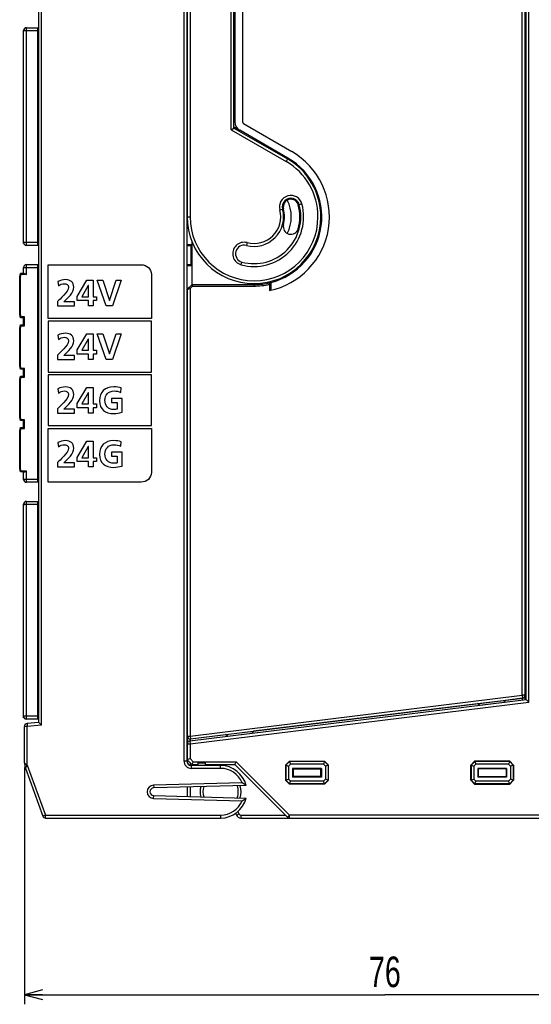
# Model space of a CAD drawing. Extents: x 0 to 184, y 0 to 176.
# Tile 8 of 14: x 62 to 115, y 0 to 103. Entities that reach past the tile are written whole.
import ezdxf

# ---------------------------------------------------------------- set-up
doc = ezdxf.new("R2010")
doc.units = 0
doc.header["$LTSCALE"] = 11.440369
doc.header["$MEASUREMENT"] = 0
doc.layers.get('0').update_dxf_attribs({"linetype": 'CONTINUOUS'})
doc.styles.add('TEXTSTYLE_2', font='txt', dxfattribs={"width": 0.7})
doc.dimstyles.new('DIMSTYLE_1', dxfattribs={"dimtxt": 3.2, "dimasz": 1.9, "dimexe": 1, "dimexo": 0.5, "dimgap": 0.8, "dimtad": 1, "dimdec": 3, "dimtxsty": 'TEXTSTYLE_2', "dimblk": 'OPEN', "dimblk1": 'OPEN', "dimblk2": 'OPEN', "dimcen": 0.09, "dimazin": 3, "dimtp": 0.001969, "dimtm": 0.001969, "dimtfac": 1, "dimtdec": 3, "dimtofl": 0, "dimtmove": 0, "dimatfit": 3, "dimtolj": 1})

# ---------------------------------------------------------------- blocks, each defined once
blk = doc.blocks.new('_OPEN')
at = {"color": 0, "linetype": 'BYBLOCK'}
for p, q in [((0, 0), (-1, 0.263)), ((-1, -0.263), (0, 0)), ((-1, 0), (0, 0))]:
    blk.add_line(p, q, dxfattribs=at)
blk = doc.blocks.new('*D1')
at = {"color": 2, "linetype": 'CONTINUOUS'}
for p, q in [((62, 24.79), (62, 1.8)), ((137.53, 19.3), (137.53, 1.8)), ((62, 1.8), (62, 0)), ((137.53, 1.8), (137.53, 0)), ((62, 1), (99.76, 1)), ((137.53, 1), (99.76, 1))]:
    blk.add_line(p, q, dxfattribs=at)
at = {"color": 2, "linetype": 'CONTINUOUS', "xscale": 1.9, "yscale": 1.9, "zscale": 1.9, "rotation": 180}
blk.add_blockref('_OPEN', (62, 1), dxfattribs=at)
at = {"color": 2, "linetype": 'CONTINUOUS', "xscale": 1.9, "yscale": 1.9, "zscale": 1.9}
blk.add_blockref('_OPEN', (137.53, 1), dxfattribs=at)
at = {"color": 2, "linetype": 'CONTINUOUS', "insert": (99.76, 5), "char_height": 3.2, "width": 4.48, "attachment_point": 2, "style": 'TEXTSTYLE_2'}
blk.add_mtext('76', dxfattribs=at)

msp = doc.modelspace()

# ---------------------------------------------------------------- linework, layer by layer
at = {"color": 7, "linetype": 'CONTINUOUS'}
for p, q in [((114.1513, 32.3609), (114.1513, 127.9408)), ((114.4514, 31.8889), (114.4514, 128.4131)), ((114.5513, 31.9007), (114.5513, 128.4011)), ((114.8513, 31.6354), (114.8513, 128.6663)), ((63.5015, 29.507), (63.5015, 127.3947)), ((63.8012, 29.2321), (63.8012, 127.6697)), ((79.3514, 122.7752), (79.3514, 82.4512)), ((78.7013, 122.4266), (78.7013, 25.5011)), ((79.0013, 122.551), (79.0013, 25.5011)), ((79.0513, 122.6509), (79.0513, 82.4512)), ((83.6515, 91.5732), (83.6515, 122.3721)), ((83.9513, 91.7461), (83.9513, 122.3721)), ((84.0515, 122.2812), (84.0515, 92.3814)), ((84.8515, 122.2812), (84.8515, 92.3814)), ((62.2013, 79.4513), (62.2013, 102.2511)), ((62.2013, 102.2511), (63.5015, 102.2511)), ((63.4013, 79.4513), (63.4013, 102.2511)), ((63.5015, 102.1508), (63.4013, 102.1508)), ((79.0013, 102.2511), (79.0513, 102.2511)), ((79.0013, 102.1508), (79.0513, 102.1508)), ((61.8999, 101.7796), (61.9102, 101.951)), ((61.8999, 80.0076), (61.8999, 101.7796)), ((61.9013, 101.951), (63.4013, 101.951)), ((83.9513, 91.8619), (84.5514, 91.5153)), ((84.0515, 91.804), (84.0515, 91.6882)), ((84.9514, 92.2084), (90.0015, 89.2925)), ((83.6515, 91.5732), (83.9513, 91.7461)), ((83.6515, 91.5732), (89.4014, 88.2535)), ((83.9513, 91.7461), (89.5513, 88.5132)), ((89.6012, 88.6), (84.5514, 91.5153)), ((89.5513, 88.5132), (89.4014, 88.2535)), ((91.0743, 83.7969), (90.7842, 83.719)), ((88.7561, 83.1754), (89.0459, 83.2532)), ((79.0513, 82.4512), (79.3514, 82.4512)), ((61.9102, 79.65), (61.8999, 80.0076)), ((63.4013, 79.751), (61.9013, 79.751)), ((63.5015, 79.4513), (62.2013, 79.4513)), ((63.5015, 79.5512), (63.4013, 79.5512)), ((79.0013, 79.5512), (79.5515, 79.5512)), ((79.0013, 79.4513), (79.5515, 79.4513)), ((79.4513, 77.451), (79.4513, 79.4513)), ((79.5515, 79.853), (79.5515, 75.3371)), ((85.3265, 79.7461), (85.249, 79.4568)), ((62.2013, 76.401), (62.2013, 77.451)), ((62.2013, 77.451), (63.5015, 77.451)), ((63.4013, 54.6507), (63.4013, 77.451)), ((63.5015, 77.3511), (63.4013, 77.3511)), ((79.0013, 77.451), (79.5515, 77.451)), ((79.0013, 77.3511), (79.5515, 77.3511)), ((84.7054, 77.4283), (84.7833, 77.7177)), ((61.5013, 76.1508), (61.5953, 76.5009)), ((61.9778, 76.5009), (61.5953, 76.5009)), ((61.6718, 76.401), (61.5953, 76.5002)), ((61.6016, 76.1378), (61.6718, 76.401)), ((62.2013, 76.401), (61.6718, 76.401)), ((61.9013, 76.5009), (61.9013, 77.1506)), ((61.9013, 77.1506), (63.4013, 77.1506)), ((61.9778, 76.5009), (61.9939, 76.4995)), ((61.9939, 76.4995), (62.0112, 76.4954)), ((62.0112, 76.4954), (62.0349, 76.4878)), ((62.0349, 76.4878), (62.0832, 76.4664)), ((62.0832, 76.4664), (62.1224, 76.4458)), ((62.1224, 76.4458), (62.2013, 76.401)), ((61.5013, 72.2111), (61.5013, 76.1508)), ((61.6016, 76.1378), (61.502, 76.1508)), ((61.6016, 72.2241), (61.6016, 76.1378)), ((67.5326, 74.1224), (68.5427, 75.8249)), ((68.6898, 75.2599), (68.0205, 74.0872)), ((68.5427, 75.8249), (69.2159, 75.8249)), ((68.6978, 75.2599), (68.6898, 75.2599)), ((68.6978, 74.0872), (68.6978, 75.2599)), ((69.2159, 75.8249), (69.2159, 74.0872)), ((70.5629, 73.1237), (69.6341, 75.8249)), ((69.6341, 75.8249), (70.2143, 75.8249)), ((70.2143, 75.8249), (70.9074, 73.7041)), ((70.915, 73.7041), (71.5999, 75.8249)), ((72.138, 75.8249), (71.2285, 73.1237)), ((71.5999, 75.8249), (72.138, 75.8249)), ((79.2453, 75.045), (79.5074, 75.3068)), ((79.6135, 75.2007), (79.5074, 75.3068)), ((79.6135, 75.2007), (79.6135, 75.3509)), ((79.6135, 75.3509), (86.0514, 75.3509)), ((86.0514, 75.3509), (86.0514, 75.2007)), ((87.6733, 75.3846), (87.8232, 75.5755)), ((87.6733, 75.3846), (87.6733, 74.7191)), ((87.8232, 75.5755), (87.8232, 74.7521)), ((79.0513, 74.7887), (79.0513, 25.2833)), ((79.3514, 74.9389), (79.0516, 74.7887)), ((79.2453, 75.045), (79.0954, 74.8948)), ((79.2453, 75.045), (79.3514, 74.9389)), ((79.3514, 74.9389), (79.6135, 75.2007)), ((79.3514, 74.9389), (79.3514, 28.0883)), ((79.6135, 75.2007), (86.0514, 75.2007)), ((67.5326, 73.6849), (67.5326, 74.1224)), ((68.6978, 73.6849), (67.5326, 73.6849)), ((68.0205, 74.0872), (68.6978, 74.0872)), ((68.6978, 73.1237), (68.6978, 73.6849)), ((69.2159, 74.0872), (69.5604, 74.0872)), ((69.2159, 73.6849), (69.2159, 73.1237)), ((69.5604, 73.6849), (69.2159, 73.6849)), ((69.5604, 74.0872), (69.5604, 73.6849)), ((70.9074, 73.7041), (70.915, 73.7041)), ((61.5953, 71.861), (61.5013, 72.2111)), ((61.6016, 72.2241), (61.502, 72.2111)), ((61.6718, 71.9609), (61.6016, 72.2241)), ((69.2159, 73.1237), (68.6978, 73.1237)), ((71.2285, 73.1237), (70.5629, 73.1237)), ((61.6718, 71.9609), (61.5953, 71.8617)), ((61.9013, 71.861), (61.5953, 71.861)), ((62.0015, 71.9609), (61.6718, 71.9609)), ((61.9013, 71.1258), (61.9013, 71.861)), ((61.9019, 71.8617), (62.0015, 71.9609)), ((62.0015, 71.0259), (62.0015, 71.9609)), ((64.5006, 71.5169), (64.5006, 66.2004)), ((75.3006, 71.5169), (64.5006, 71.5169)), ((75.3006, 66.2004), (75.3006, 71.5169)), ((61.5013, 70.7758), (61.5953, 71.1258)), ((61.5013, 66.836), (61.5013, 70.7758)), ((61.6016, 70.7627), (61.502, 70.7758)), ((61.6718, 71.0259), (61.5953, 71.1258)), ((61.5953, 71.1258), (61.9013, 71.1258)), ((61.6016, 70.7627), (61.6718, 71.0259)), ((61.6016, 66.8491), (61.6016, 70.7627)), ((61.6718, 71.0259), (62.0015, 71.0259)), ((61.9019, 71.1251), (62.0015, 71.0259)), ((67.5326, 68.5083), (68.5427, 70.2108)), ((68.5427, 70.2108), (69.2159, 70.2108)), ((69.2159, 70.2108), (69.2159, 68.4731)), ((70.5629, 67.5095), (69.6341, 70.2108)), ((69.6341, 70.2108), (70.2143, 70.2108)), ((70.2143, 70.2108), (70.9074, 68.09)), ((70.915, 68.09), (71.5999, 70.2108)), ((72.138, 70.2108), (71.2285, 67.5095)), ((71.5999, 70.2108), (72.138, 70.2108)), ((68.6898, 69.6458), (68.0205, 68.4731)), ((68.6978, 69.6458), (68.6898, 69.6458)), ((68.6978, 68.4731), (68.6978, 69.6458)), ((67.5326, 68.0707), (67.5326, 68.5083)), ((68.6978, 68.0707), (67.5326, 68.0707)), ((68.0205, 68.4731), (68.6978, 68.4731)), ((68.6978, 67.5095), (68.6978, 68.0707)), ((69.2159, 68.4731), (69.5604, 68.4731)), ((69.2159, 68.0707), (69.2159, 67.5095)), ((69.5604, 68.0707), (69.2159, 68.0707)), ((69.5604, 68.4731), (69.5604, 68.0707)), ((70.9074, 68.09), (70.915, 68.09)), ((69.2159, 67.5095), (68.6978, 67.5095)), ((71.2285, 67.5095), (70.5629, 67.5095)), ((61.5953, 66.486), (61.5013, 66.836)), ((61.6016, 66.8491), (61.502, 66.836)), ((61.6718, 66.5859), (61.5953, 66.4867)), ((61.9013, 66.486), (61.5953, 66.486)), ((61.6718, 66.5859), (61.6016, 66.8491)), ((62.0015, 66.5859), (61.6718, 66.5859)), ((61.9013, 65.7508), (61.9013, 66.486)), ((61.9019, 66.4867), (62.0015, 66.5859)), ((62.0015, 65.6509), (62.0015, 66.5859)), ((64.5006, 66.2004), (75.3006, 66.2004)), ((61.5013, 65.4008), (61.5953, 65.7508)), ((61.5013, 61.461), (61.5013, 65.4008)), ((61.6016, 65.3877), (61.502, 65.4008)), ((61.6718, 65.6509), (61.5953, 65.7508)), ((61.5953, 65.7508), (61.9013, 65.7508)), ((61.6016, 65.3877), (61.6718, 65.6509)), ((61.6016, 61.474), (61.6016, 65.3877)), ((61.6718, 65.6509), (62.0015, 65.6509)), ((61.9019, 65.7501), (62.0015, 65.6509)), ((64.5006, 65.9007), (64.5006, 60.5842)), ((75.3006, 65.9007), (64.5006, 65.9007)), ((75.3006, 60.5842), (75.3006, 65.9007)), ((67.5326, 62.892), (68.5427, 64.5953)), ((68.6898, 64.0303), (68.0205, 62.8576)), ((68.5427, 64.5953), (69.2159, 64.5953)), ((68.6978, 64.0303), (68.6898, 64.0303)), ((68.6978, 62.8576), (68.6978, 64.0303)), ((69.2159, 64.5953), (69.2159, 62.8576)), ((67.5326, 62.4549), (67.5326, 62.892)), ((68.6978, 62.4549), (67.5326, 62.4549)), ((68.0205, 62.8576), (68.6978, 62.8576)), ((68.6978, 61.8937), (68.6978, 62.4549)), ((69.2159, 61.8937), (68.6978, 61.8937)), ((69.2159, 62.8576), (69.5604, 62.8576)), ((69.2159, 62.4549), (69.2159, 61.8937)), ((69.5604, 62.4549), (69.2159, 62.4549)), ((69.5604, 62.8576), (69.5604, 62.4549)), ((61.5953, 61.1109), (61.5013, 61.461)), ((61.6016, 61.474), (61.502, 61.461)), ((61.6718, 61.2108), (61.5953, 61.1116)), ((61.9013, 61.1109), (61.5953, 61.1109)), ((61.6718, 61.2108), (61.6016, 61.474)), ((62.0015, 61.2108), (61.6718, 61.2108)), ((61.9013, 60.3757), (61.9013, 61.1109)), ((61.9019, 61.1116), (62.0015, 61.2108)), ((62.0015, 60.2758), (62.0015, 61.2108)), ((61.5013, 60.0257), (61.5953, 60.3757)), ((61.5013, 56.0859), (61.5013, 60.0257)), ((61.6016, 60.0126), (61.502, 60.0257)), ((61.6718, 60.2758), (61.5953, 60.3757)), ((61.5953, 60.3757), (61.9013, 60.3757)), ((61.6016, 60.0126), (61.6718, 60.2758)), ((61.6016, 56.099), (61.6016, 60.0126)), ((61.6718, 60.2758), (62.0015, 60.2758)), ((61.9019, 60.3757), (62.0015, 60.2758)), ((64.5006, 60.5842), (75.3006, 60.5842)), ((67.5326, 57.2655), (68.5427, 58.9681)), ((68.5427, 58.9681), (69.2159, 58.9681)), ((69.2159, 58.9681), (69.2159, 57.2304)), ((68.6898, 58.4031), (68.0205, 57.2304)), ((68.6978, 58.4031), (68.6898, 58.4031)), ((68.6978, 57.2304), (68.6978, 58.4031)), ((67.5326, 56.828), (67.5326, 57.2655)), ((68.6978, 56.828), (67.5326, 56.828)), ((68.0205, 57.2304), (68.6978, 57.2304)), ((68.6978, 56.2668), (68.6978, 56.828)), ((69.2159, 57.2304), (69.5604, 57.2304)), ((69.5604, 56.828), (69.2159, 56.828)), ((69.2159, 56.828), (69.2159, 56.2668)), ((69.5604, 57.2304), (69.5604, 56.828)), ((61.5953, 55.7359), (61.5013, 56.0859)), ((61.6016, 56.099), (61.502, 56.0859)), ((61.6718, 55.8358), (61.5953, 55.7366)), ((61.9778, 55.7359), (61.5953, 55.7359)), ((61.6718, 55.8358), (61.6016, 56.099)), ((62.2013, 55.8358), (61.6718, 55.8358)), ((61.9013, 54.9511), (61.9013, 55.7359)), ((61.9778, 55.7359), (61.9939, 55.7373)), ((61.9939, 55.7373), (62.0112, 55.7414)), ((62.0112, 55.7414), (62.0349, 55.749)), ((62.0349, 55.749), (62.0832, 55.7703)), ((62.0832, 55.7703), (62.1224, 55.791)), ((62.1224, 55.791), (62.2013, 55.8358)), ((62.2013, 54.6507), (62.2013, 55.8358)), ((69.2159, 56.2668), (68.6978, 56.2668)), ((63.4013, 54.9511), (61.9013, 54.9511)), ((63.5015, 54.6507), (62.2013, 54.6507)), ((63.5015, 54.7506), (63.4013, 54.7506)), ((79.0013, 54.7506), (79.0513, 54.7506)), ((79.0513, 54.6507), (79.0013, 54.6507)), ((62.2013, 29.8508), (62.2013, 52.6511)), ((62.2013, 52.6511), (63.5015, 52.6511)), ((63.4013, 29.8508), (63.4013, 52.6511)), ((79.0013, 52.6511), (79.0513, 52.6511)), ((61.8999, 52.3508), (61.9102, 52.2068)), ((61.8999, 30.1512), (61.8999, 52.3508)), ((61.9013, 52.3508), (63.4013, 52.3508)), ((63.5015, 52.5512), (63.4013, 52.5512)), ((79.0013, 52.5512), (79.0513, 52.5512)), ((114.4514, 36.3373), (114.5513, 36.3373)), ((114.4514, 33.3373), (114.5513, 33.3373)), ((79.3514, 28.0883), (114.1513, 32.3609)), ((79.3879, 27.7907), (114.1878, 32.0633)), ((114.1524, 32.0392), (112.4098, 31.8249)), ((114.4514, 32.3609), (114.1513, 32.3609)), ((114.1513, 32.3609), (114.1878, 32.0633)), ((114.1524, 32.0392), (114.1878, 32.0433)), ((114.1524, 32.0392), (114.1524, 31.8518)), ((114.1878, 32.0633), (114.1878, 32.0433)), ((79.3148, 27.5743), (114.5513, 31.9007)), ((79.3514, 27.2767), (114.8513, 31.6354)), ((109.4711, 31.4645), (86.0135, 28.5858)), ((109.4536, 31.4783), (112.4236, 31.8428)), ((109.6724, 31.3074), (109.4536, 31.4783)), ((109.6724, 31.3074), (112.2527, 31.6244)), ((112.2527, 31.6244), (112.4236, 31.8428)), ((114.8513, 31.6354), (114.5516, 31.9007)), ((61.9102, 30.001), (61.8999, 30.1512)), ((63.4013, 30.1512), (61.9013, 30.1512)), ((63.5015, 29.9507), (63.4013, 29.9507)), ((79.0013, 29.9507), (79.0513, 29.9507)), ((62.3013, 29.1012), (62.0015, 29.1012)), ((62.0015, 25.2916), (62.0015, 29.1012)), ((63.5015, 29.8508), (62.2013, 29.8508)), ((63.5015, 29.507), (62.2754, 29.4002)), ((62.2754, 29.4002), (62.3013, 29.1012)), ((63.8012, 29.2321), (62.3013, 29.1012)), ((62.3013, 25.0539), (62.3013, 29.1012)), ((63.5019, 29.507), (63.8012, 29.2321)), ((79.0513, 29.8508), (79.0013, 29.8508)), ((79.0513, 28.0883), (79.3514, 28.0883)), ((79.3514, 28.0883), (79.3879, 27.7907)), ((83.071, 28.2247), (79.3879, 27.7728)), ((83.0555, 28.2372), (86.0259, 28.6017)), ((83.2743, 28.0663), (83.0555, 28.2372)), ((83.2743, 28.0663), (85.855, 28.3832)), ((85.855, 28.3832), (86.0259, 28.6017)), ((79.0513, 27.2767), (79.3514, 27.2767)), ((79.3148, 27.5743), (79.3514, 27.2767)), ((79.3514, 27.2767), (79.3514, 25.725)), ((79.3879, 27.7728), (79.3524, 27.7707)), ((79.3524, 27.7707), (79.3524, 27.5791)), ((79.3879, 27.7907), (79.3879, 27.7728)), ((62.0019, 25.2916), (62.3013, 25.0539)), ((62.1011, 24.728), (62.3013, 25.0539)), ((62.3013, 25.0539), (64.2133, 19.8008)), ((78.7013, 25.5011), (79.0013, 25.5011)), ((79.5515, 25.1007), (79.0513, 25.601)), ((79.3514, 25.725), (79.0516, 25.601)), ((79.6756, 25.4011), (79.3514, 25.725)), ((79.3514, 25.3012), (79.3514, 25.0242)), ((82.5515, 25.0008), (79.5012, 25.0008)), ((79.5012, 24.7011), (79.5012, 25.0008)), ((79.6756, 25.4011), (79.5515, 25.1014)), ((79.5515, 25.1007), (80.1513, 25.1007)), ((79.6756, 25.4011), (84.1755, 25.4011)), ((80.1513, 25.2757), (80.9513, 25.2757)), ((80.1513, 25.2757), (80.1513, 25.0008)), ((80.9513, 25.0008), (80.9513, 25.2757)), ((80.9513, 25.1007), (84.0515, 25.1007)), ((82.5515, 24.7011), (82.5515, 25.0008)), ((84.0515, 25.1014), (84.1755, 25.4011)), ((84.0515, 25.1007), (89.5637, 19.5886)), ((84.1755, 25.4011), (89.7756, 19.8008)), ((89.7514, 25.4507), (89.3514, 25.0511)), ((89.3514, 25.0511), (89.3907, 25.0346)), ((89.3514, 25.0511), (89.3514, 23.4512)), ((89.7676, 25.4115), (89.3907, 25.0346)), ((89.3907, 25.0346), (89.6681, 24.9195)), ((89.3907, 25.0346), (89.3907, 23.4671)), ((89.8827, 25.1345), (89.6681, 24.9195)), ((89.6681, 24.9195), (89.6681, 23.5821)), ((89.7514, 25.4507), (93.4515, 25.4507)), ((89.7514, 25.4507), (89.7676, 25.4115)), ((93.4349, 25.4115), (89.7676, 25.4115)), ((89.7676, 25.4115), (89.8827, 25.1345)), ((93.3202, 25.1345), (89.8827, 25.1345)), ((93.4349, 25.4115), (93.3202, 25.1345)), ((93.5348, 24.9195), (93.3202, 25.1345)), ((93.4515, 25.4507), (93.4349, 25.4115)), ((93.8121, 25.0346), (93.4349, 25.4115)), ((93.8514, 25.0511), (93.4515, 25.4507)), ((93.8121, 25.0346), (93.5348, 24.9195)), ((93.5348, 24.9195), (93.5348, 23.5821)), ((93.8514, 25.0511), (93.8121, 25.0346)), ((93.8121, 25.0346), (93.8121, 23.4671)), ((93.8514, 23.4512), (93.8514, 25.0511)), ((108.7515, 25.0511), (109.1514, 25.4507)), ((108.7515, 25.0511), (108.7907, 25.0346)), ((108.7515, 23.4512), (108.7515, 25.0511)), ((108.7907, 25.0346), (109.1676, 25.4115)), ((108.7907, 25.0346), (109.0681, 24.9195)), ((108.7907, 25.0346), (108.7907, 23.4671)), ((109.0681, 24.9195), (109.2824, 25.1345)), ((109.0681, 24.9195), (109.0681, 23.5821)), ((112.8515, 25.4507), (109.1514, 25.4507)), ((109.1514, 25.4507), (109.1676, 25.4115)), ((112.8349, 25.4115), (109.1676, 25.4115)), ((109.1676, 25.4115), (109.2824, 25.1345)), ((112.7202, 25.1345), (109.2824, 25.1345)), ((112.8349, 25.4115), (112.7202, 25.1345)), ((112.7202, 25.1345), (112.9348, 24.9195)), ((112.8515, 25.4507), (112.8349, 25.4115)), ((112.8349, 25.4115), (113.2122, 25.0346)), ((112.8515, 25.4507), (113.2515, 25.0511)), ((113.2122, 25.0346), (112.9348, 24.9195)), ((112.9348, 24.9195), (112.9348, 23.5821)), ((113.2515, 25.0511), (113.2122, 25.0346)), ((113.2122, 25.0346), (113.2122, 23.4671)), ((113.2515, 25.0511), (113.2515, 23.4512)), ((62.1007, 24.7273), (63.9315, 19.6981)), ((82.5515, 24.7011), (79.5012, 24.7011)), ((93.1038, 24.7032), (90.099, 24.7032)), ((90.1514, 24.6508), (90.099, 24.7032)), ((90.099, 24.7032), (90.099, 23.7985)), ((90.1514, 23.8509), (90.099, 23.7985)), ((93.1038, 23.7985), (90.099, 23.7985)), ((90.1514, 24.6508), (93.0515, 24.6508)), ((90.1514, 24.6508), (90.1514, 23.8509)), ((93.0515, 23.8509), (90.1514, 23.8509)), ((93.0515, 24.6508), (93.1038, 24.7032)), ((93.0515, 23.8509), (93.0515, 24.6508)), ((93.0515, 23.8509), (93.1038, 23.7985)), ((93.1038, 24.7032), (93.1038, 23.7985)), ((112.5039, 24.7032), (109.499, 24.7032)), ((109.5514, 24.6508), (109.499, 24.7032)), ((109.499, 24.7032), (109.499, 23.7985)), ((109.5514, 23.8509), (109.499, 23.7985)), ((112.5039, 23.7985), (109.499, 23.7985)), ((112.4515, 24.6508), (109.5514, 24.6508)), ((109.5514, 23.8509), (109.5514, 24.6508)), ((109.5514, 23.8509), (112.4515, 23.8509)), ((112.4515, 24.6508), (112.5039, 24.7032)), ((112.4515, 24.6508), (112.4515, 23.8509)), ((112.4515, 23.8509), (112.5039, 23.7985)), ((112.5039, 24.7032), (112.5039, 23.7985)), ((84.8129, 23.1935), (75.5332, 22.951)), ((75.5332, 22.951), (75.5411, 22.6506)), ((85.2225, 22.9042), (75.5411, 22.6506)), ((79.0513, 22.7429), (79.0513, 21.759)), ((79.3514, 22.7505), (79.3514, 21.7514)), ((89.3514, 23.4512), (89.3907, 23.4671)), ((89.7514, 23.0509), (89.3514, 23.4512)), ((89.3907, 23.4671), (89.6681, 23.5821)), ((89.7676, 23.0902), (89.3907, 23.4671)), ((89.8827, 23.3678), (89.6681, 23.5821)), ((89.7514, 23.0509), (89.7676, 23.0902)), ((93.4515, 23.0509), (89.7514, 23.0509)), ((89.7676, 23.0902), (89.8827, 23.3678)), ((93.4349, 23.0902), (89.7676, 23.0902)), ((93.3202, 23.3678), (89.8827, 23.3678)), ((93.5348, 23.5821), (93.3202, 23.3678)), ((93.4349, 23.0902), (93.3202, 23.3678)), ((93.8121, 23.4671), (93.4349, 23.0902)), ((93.4515, 23.0509), (93.4349, 23.0902)), ((93.8514, 23.4512), (93.4515, 23.0509)), ((93.8121, 23.4671), (93.5348, 23.5821)), ((93.8514, 23.4512), (93.8121, 23.4671)), ((108.7515, 23.4512), (108.7907, 23.4671)), ((108.7515, 23.4512), (109.1514, 23.0509)), ((108.7907, 23.4671), (109.0681, 23.5821)), ((108.7907, 23.4671), (109.1676, 23.0902)), ((109.0681, 23.5821), (109.2824, 23.3678)), ((109.1514, 23.0509), (109.1676, 23.0902)), ((109.1514, 23.0509), (112.8515, 23.0509)), ((109.1676, 23.0902), (109.2824, 23.3678)), ((112.8349, 23.0902), (109.1676, 23.0902)), ((112.7202, 23.3678), (109.2824, 23.3678)), ((112.7202, 23.3678), (112.9348, 23.5821)), ((112.8349, 23.0902), (112.7202, 23.3678)), ((112.8349, 23.0902), (113.2122, 23.4671)), ((112.8515, 23.0509), (112.8349, 23.0902)), ((112.8515, 23.0509), (113.2515, 23.4512)), ((113.2122, 23.4671), (112.9348, 23.5821)), ((113.2515, 23.4512), (113.2122, 23.4671)), ((75.5332, 21.5509), (75.5411, 21.8513)), ((75.5411, 21.8513), (85.2225, 21.5977)), ((75.5332, 21.5509), (84.8129, 21.3084)), ((64.2133, 19.8008), (63.9315, 19.6981)), ((64.2133, 19.8008), (82.5515, 19.8008)), ((64.2133, 19.5011), (64.2133, 19.8008)), ((82.5515, 19.8008), (82.5515, 19.5011)), ((84.1256, 19.9958), (84.2028, 19.8098)), ((84.4797, 19.9241), (84.2028, 19.8098)), ((84.3705, 20.1887), (84.4797, 19.9241)), ((84.6648, 19.8008), (89.3514, 19.8008)), ((84.6648, 19.8008), (84.6648, 19.5011)), ((89.5637, 19.5886), (89.7756, 19.8008)), ((123.7014, 19.8008), (89.7756, 19.8008)), ((89.7756, 19.5011), (89.7756, 19.8008)), ((64.2133, 19.5011), (82.5515, 19.5011)), ((84.6648, 19.5011), (123.7014, 19.5011))]:
    msp.add_line(p, q, dxfattribs=at)
for centre, radius, start, end in [((62.2014, 101.951), 0.3001, 90.002019, 179.997981), ((85.0509, 92.3809), 0.9994, 179.973024, 240.013149), ((86.0515, 82.4509), 7.9001, 281.846618, 60.000101), ((86.0511, 82.4511), 7.1002, 284.45256, 60.000446), ((89.9153, 83.4859), 1.2, 15.018073, 194.997038), ((86.0517, 82.4509), 5.1999, 254.995033, 15.001774), ((86.0511, 82.4509), 4.9001, 255.004673, 14.998737), ((89.915, 83.4865), 0.8998, 14.977208, 195.021132), ((89.9151, 83.4865), 0.8, 15.000915, 194.997654), ((86.0521, 82.4509), 3.8993, 333.461802, 26.538198), ((86.0518, 82.4512), 4.7995, 344.998857, 15.001143), ((86.0517, 82.4509), 3.0998, 254.993509, 15.001136), ((86.0513, 82.4509), 2.8002, 254.999216, 14.994963), ((86.0513, 82.4512), 3.2, 345.000266, 14.999734), ((89.9151, 81.416), 0.8, 165.002346, 344.999085), ((85.0158, 78.5873), 1.1998, 74.988136, 255.008514), ((85.0165, 78.5871), 0.9002, 75.028263, 254.985218), ((62.2014, 77.1509), 0.3002, 90.016407, 180.050913), ((86.0495, 82.4655), 7.1147, 270.01538, 284.436509), ((86.0495, 82.4606), 7.2599, 270.014929, 282.92499), ((62.2014, 54.9509), 0.3002, 179.949087, 269.983593), ((62.2014, 52.351), 0.3001, 90.010657, 180.049934), ((114.1515, 32.361), 0.2999, 276.969264, 359.988292), ((114.1551, 32.3388), 0.2966, 276.333231, 359.485705), ((62.2014, 30.151), 0.3001, 179.950066, 269.989343), ((62.3017, 29.1012), 0.3001, 95.023177, 180.004925), ((79.3485, 28.0683), 0.2976, 180.645612, 270.543306), ((79.3513, 27.2765), 0.3, 96.977495, 179.978457), ((63.6545, 25.2913), 1.653, 179.988981, 199.950584), ((79.5014, 25.5012), 0.8001, 180.011136, 269.986336), ((79.5015, 25.501), 0.5001, 179.9882, 269.971378), ((82.5518, 22.2515), 2.7493, 13.731981, 90.005787), ((82.5512, 22.2508), 2.4503, 22.627979, 89.992812), ((75.5518, 22.2509), 0.7003, 91.521256, 268.478744), ((82.5512, 22.2509), 2.1497, 165.749968, 194.250032), ((82.5536, 22.2506), 1.852, 163.14224, 196.85776), ((82.5486, 22.2509), 1.8527, 340.151251, 19.848749), ((82.5517, 22.251), 2.1497, 342.753814, 17.246186), ((81.2034, 17.6427), 6.6212, 52.630892, 56.965926), ((75.5511, 22.2509), 0.3998, 91.429769, 268.570231), ((82.5518, 22.2504), 2.7493, 269.994213, 346.268019), ((82.5512, 22.2511), 2.4503, 270.007188, 337.372021), ((81.2034, 26.8592), 6.6212, 303.034074, 307.369108), ((64.2129, 19.8006), 0.2995, 199.997251, 270.07264), ((84.6647, 20.0011), 0.5, 202.498045, 270.004781), ((84.6649, 20.0015), 0.2007, 202.680003, 269.949945), ((89.7757, 19.8018), 0.3008, 225.161533, 269.965006)]:
    msp.add_arc(centre, radius, start, end, dxfattribs=at)
for points in [[(84.8515, 92.3814), (84.8515, 92.3097), (84.8894, 92.2436), (84.9514, 92.2084)], [(61.9013, 79.751), (61.9013, 79.5849), (62.0356, 79.4513), (62.2013, 79.4513)], [(79.6135, 75.3509), (79.5736, 75.3509), (79.5357, 75.335), (79.5074, 75.3068)], [(79.0954, 74.8948), (79.0672, 74.8665), (79.0513, 74.8286), (79.0513, 74.7887)]]:
    msp.add_open_spline(points, degree=3, dxfattribs=at)
for points, knots in [([(79.0513, 82.4512), (79.0513, 78.5851), (82.1853, 75.4508), (86.0514, 75.4508), (89.9175, 75.4508), (93.0515, 78.5851), (93.0515, 82.4512), (93.0515, 84.9517), (91.7172, 87.2627), (89.5513, 88.5132)], [0, 0, 0, 0, 1, 1, 1, 2, 2, 2, 3, 3, 3, 3]), ([(79.3514, 82.4512), (79.3514, 78.7505), (82.351, 75.7512), (86.0514, 75.7512), (89.7518, 75.7512), (92.7514, 78.7505), (92.7514, 82.4512), (92.7514, 84.8449), (91.4743, 87.0566), (89.4014, 88.2535)], [0, 0, 0, 0, 1, 1, 1, 2, 2, 2, 3, 3, 3, 3]), ([(75.3006, 71.8166), (75.3006, 71.8166), (75.3006, 76.4323), (75.3006, 76.4323), (75.3006, 76.9839), (74.8204, 77.4328), (74.2302, 77.4328), (74.2302, 77.4328), (64.5006, 77.4328), (64.5006, 77.4328), (64.5006, 77.4328), (64.5006, 71.8166), (64.5006, 71.8166), (64.5006, 71.8166), (75.3006, 71.8166), (75.3006, 71.8166)], [0, 0, 0, 0, 1, 1, 1, 2, 2, 2, 3, 3, 3, 4, 4, 4, 5, 5, 5, 5]), ([(65.4473, 73.1237), (65.4473, 73.1237), (65.4473, 73.5767), (65.4473, 73.5767), (65.6991, 73.8202), (66.6162, 74.5868), (66.6162, 75.0822), (66.6162, 75.3295), (66.3957, 75.446), (66.1749, 75.446), (65.9465, 75.446), (65.7298, 75.3454), (65.5517, 75.2289), (65.5517, 75.2289), (65.5093, 75.6782), (65.5093, 75.6782), (65.7529, 75.8019), (66.0354, 75.8718), (66.3103, 75.8718), (66.825, 75.8718), (67.1578, 75.612), (67.1578, 75.0822), (67.1578, 74.5093), (66.5814, 73.9828), (66.1401, 73.5495), (66.1401, 73.5495), (67.2432, 73.5495), (67.2432, 73.5495), (67.2432, 73.5495), (67.2432, 73.1237), (67.2432, 73.1237), (67.2432, 73.1237), (65.4473, 73.1237), (65.4473, 73.1237)], [0, 0, 0, 0, 1, 1, 1, 2, 2, 2, 3, 3, 3, 4, 4, 4, 5, 5, 5, 6, 6, 6, 7, 7, 7, 8, 8, 8, 9, 9, 9, 10, 10, 10, 11, 11, 11, 11]), ([(65.4473, 67.5095), (65.4473, 67.5095), (65.4473, 67.9625), (65.4473, 67.9625), (65.6991, 68.2061), (66.6162, 68.9727), (66.6162, 69.4681), (66.6162, 69.7154), (66.3957, 69.8318), (66.1749, 69.8318), (65.9465, 69.8318), (65.7298, 69.7313), (65.5517, 69.6148), (65.5517, 69.6148), (65.5093, 70.064), (65.5093, 70.064), (65.7529, 70.1877), (66.0354, 70.2577), (66.3103, 70.2577), (66.825, 70.2577), (67.1578, 69.9979), (67.1578, 69.4681), (67.1578, 68.8951), (66.5814, 68.3687), (66.1401, 67.9353), (66.1401, 67.9353), (67.2432, 67.9353), (67.2432, 67.9353), (67.2432, 67.9353), (67.2432, 67.5095), (67.2432, 67.5095), (67.2432, 67.5095), (65.4473, 67.5095), (65.4473, 67.5095)], [0, 0, 0, 0, 1, 1, 1, 2, 2, 2, 3, 3, 3, 4, 4, 4, 5, 5, 5, 6, 6, 6, 7, 7, 7, 8, 8, 8, 9, 9, 9, 10, 10, 10, 11, 11, 11, 11]), ([(65.4473, 61.8937), (65.4473, 61.8937), (65.4473, 62.3464), (65.4473, 62.3464), (65.6991, 62.5903), (66.6162, 63.3564), (66.6162, 63.8518), (66.6162, 64.0999), (66.3957, 64.2157), (66.1749, 64.2157), (65.9465, 64.2157), (65.7298, 64.1151), (65.5517, 63.9993), (65.5517, 63.9993), (65.5093, 64.4479), (65.5093, 64.4479), (65.7529, 64.5719), (66.0354, 64.6415), (66.3103, 64.6415), (66.825, 64.6415), (67.1578, 64.3824), (67.1578, 63.8518), (67.1578, 63.2793), (66.5814, 62.7529), (66.1401, 62.3195), (66.1401, 62.3195), (67.2432, 62.3195), (67.2432, 62.3195), (67.2432, 62.3195), (67.2432, 61.8937), (67.2432, 61.8937), (67.2432, 61.8937), (65.4473, 61.8937), (65.4473, 61.8937)], [0, 0, 0, 0, 1, 1, 1, 2, 2, 2, 3, 3, 3, 4, 4, 4, 5, 5, 5, 6, 6, 6, 7, 7, 7, 8, 8, 8, 9, 9, 9, 10, 10, 10, 11, 11, 11, 11]), ([(72.107, 64.0727), (71.8979, 64.1695), (71.6268, 64.2157), (71.4104, 64.2157), (70.7793, 64.2157), (70.431, 63.7902), (70.431, 63.2366), (70.431, 62.6871), (70.7717, 62.273), (71.3484, 62.273), (71.4952, 62.273), (71.6116, 62.2885), (71.7047, 62.3119), (71.7047, 62.3119), (71.7047, 63.0161), (71.7047, 63.0161), (71.7047, 63.0161), (71.1314, 63.0161), (71.1314, 63.0161), (71.1314, 63.0161), (71.1314, 63.4419), (71.1314, 63.4419), (71.1314, 63.4419), (72.2231, 63.4419), (72.2231, 63.4419), (72.2231, 63.4419), (72.2231, 61.9867), (72.2231, 61.9867), (71.9369, 61.9092), (71.6385, 61.8471), (71.3484, 61.8471), (70.4737, 61.8471), (69.866, 62.2843), (69.866, 63.198), (69.866, 64.123), (70.431, 64.6415), (71.3484, 64.6415), (71.6619, 64.6415), (71.9096, 64.5991), (72.1418, 64.5292), (72.1418, 64.5292), (72.107, 64.0727), (72.107, 64.0727)], [0, 0, 0, 0, 1, 1, 1, 2, 2, 2, 3, 3, 3, 4, 4, 4, 5, 5, 5, 6, 6, 6, 7, 7, 7, 8, 8, 8, 9, 9, 9, 10, 10, 10, 11, 11, 11, 12, 12, 12, 13, 13, 13, 14, 14, 14, 14]), ([(64.5006, 60.2844), (64.5006, 60.2844), (64.5006, 54.6683), (64.5006, 54.6683), (64.5006, 54.6683), (74.2302, 54.6683), (74.2302, 54.6683), (74.8204, 54.6683), (75.3006, 55.1168), (75.3006, 55.668), (75.3006, 55.668), (75.3006, 60.2844), (75.3006, 60.2844), (75.3006, 60.2844), (64.5006, 60.2844), (64.5006, 60.2844)], [0, 0, 0, 0, 1, 1, 1, 2, 2, 2, 3, 3, 3, 4, 4, 4, 5, 5, 5, 5]), ([(65.4473, 56.2668), (65.4473, 56.2668), (65.4473, 56.7198), (65.4473, 56.7198), (65.6991, 56.9634), (66.6162, 57.7299), (66.6162, 58.2253), (66.6162, 58.4727), (66.3957, 58.5891), (66.1749, 58.5891), (65.9465, 58.5891), (65.7298, 58.4885), (65.5517, 58.3721), (65.5517, 58.3721), (65.5093, 58.8213), (65.5093, 58.8213), (65.7529, 58.945), (66.0354, 59.0149), (66.3103, 59.0149), (66.825, 59.0149), (67.1578, 58.7552), (67.1578, 58.2253), (67.1578, 57.6524), (66.5814, 57.126), (66.1401, 56.6926), (66.1401, 56.6926), (67.2432, 56.6926), (67.2432, 56.6926), (67.2432, 56.6926), (67.2432, 56.2668), (67.2432, 56.2668), (67.2432, 56.2668), (65.4473, 56.2668), (65.4473, 56.2668)], [0, 0, 0, 0, 1, 1, 1, 2, 2, 2, 3, 3, 3, 4, 4, 4, 5, 5, 5, 6, 6, 6, 7, 7, 7, 8, 8, 8, 9, 9, 9, 10, 10, 10, 11, 11, 11, 11]), ([(72.107, 58.4458), (71.8979, 58.5426), (71.6268, 58.5891), (71.4104, 58.5891), (70.7793, 58.5891), (70.431, 58.1633), (70.431, 57.61), (70.431, 57.0602), (70.7717, 56.6461), (71.3484, 56.6461), (71.4952, 56.6461), (71.6116, 56.6616), (71.7047, 56.6847), (71.7047, 56.6847), (71.7047, 57.3892), (71.7047, 57.3892), (71.7047, 57.3892), (71.1314, 57.3892), (71.1314, 57.3892), (71.1314, 57.3892), (71.1314, 57.815), (71.1314, 57.815), (71.1314, 57.815), (72.2231, 57.815), (72.2231, 57.815), (72.2231, 57.815), (72.2231, 56.3595), (72.2231, 56.3595), (71.9369, 56.2823), (71.6385, 56.2203), (71.3484, 56.2203), (70.4737, 56.2203), (69.866, 56.6578), (69.866, 57.5711), (69.866, 58.4961), (70.431, 59.0149), (71.3484, 59.0149), (71.6619, 59.0149), (71.9096, 58.9722), (72.1418, 58.9026), (72.1418, 58.9026), (72.107, 58.4458), (72.107, 58.4458)], [0, 0, 0, 0, 1, 1, 1, 2, 2, 2, 3, 3, 3, 4, 4, 4, 5, 5, 5, 6, 6, 6, 7, 7, 7, 8, 8, 8, 9, 9, 9, 10, 10, 10, 11, 11, 11, 12, 12, 12, 13, 13, 13, 14, 14, 14, 14]), ([(79.0513, 28.0883), (79.0513, 27.9223), (79.1857, 27.7879), (79.3514, 27.7879), (79.3638, 27.7879), (79.3758, 27.7886), (79.3879, 27.7907)], [0, 0, 0, 0, 1, 1, 1, 2, 2, 2, 2])]:
    msp.add_open_spline(points, degree=3, knots=knots, dxfattribs=at)

# ---------------------------------------------------------------- dimensions: what is measured, and where the dimension line sits
at = {"color": 2, "linetype": 'CONTINUOUS'}
dim = msp.add_linear_dim(base=(62.0019, 1), p1=(137.5263, 19.8008), p2=(62.0019, 25.2916), angle=180, text='76', dimstyle='DIMSTYLE_1', dxfattribs=at)
dim.commit()
dim.dimension.update_dxf_attribs({"geometry": '*D1', "text_midpoint": (99.7641, 1), "dimtype": 160})

doc.saveas('drawing.dxf')
